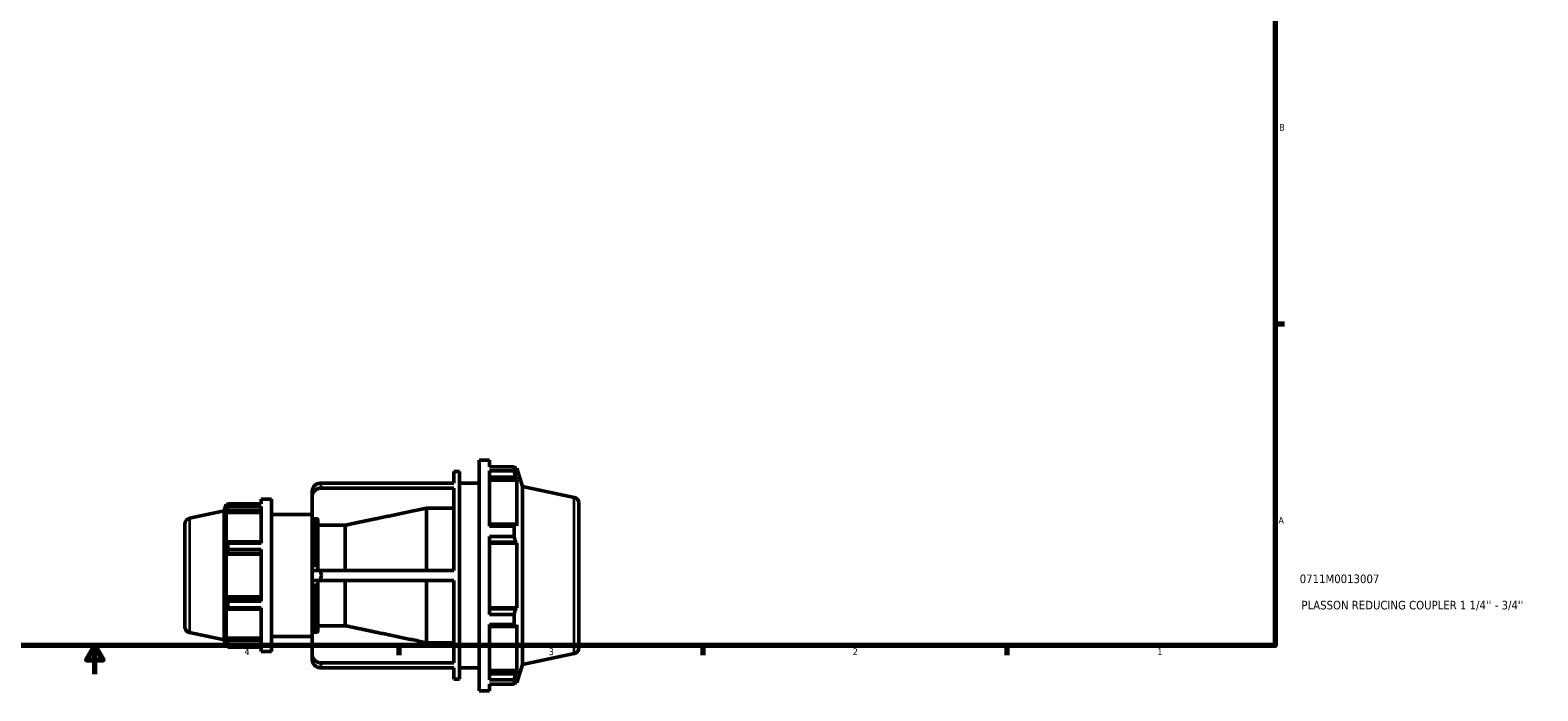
# Model space of a CAD drawing. Header units: inches. Extents: x -2.8 to 52.1, y -14.1 to 33.3.
# Tile 4 of 8: x 16.1 to 37.2, y 0.4 to 9.6. Entities that reach past the tile are written whole.
import ezdxf

# ---------------------------------------------------------------- set-up
doc = ezdxf.new("R2010")
doc.units = ezdxf.units.IN
doc.header["$MEASUREMENT"] = 0
for name, color, linetype, lineweight in [('Border (ANSI)', 7, 'Continuous', 70), ('Title (ANSI)', 7, 'Continuous', 50), ('Visible (ANSI)', 7, 'Continuous', 50), ('Visible Narrow (ANSI)', 7, 'Continuous', 35)]:
    doc.layers.add(name, color=color, linetype=linetype, lineweight=lineweight)
doc.styles.add('Note Text (ANSI)', font='tahoma.ttf')
doc.styles.add('Text Style29', font='tahoma.ttf')

# ---------------------------------------------------------------- blocks, each defined once
blk = doc.blocks.new('Borders Default Border')
at = {"layer": 'Border (ANSI)'}
for p, q in [((33.5, 5.5), (33.634, 5.5)), ((21.25, 1), (21.25, 0.866)), ((25.5, 1), (25.5, 0.866)), ((29.75, 1), (29.75, 0.866))]:
    blk.add_line(p, q, dxfattribs=at)
at = {"layer": 'Border (ANSI)', "flags": 128}
for points in [[(0.5, 1), (0.5, 21), (33.5, 21), (33.5, 1), (0.5, 1)], [(17, 0.6), (17, 1), (16.885, 0.8), (17.115, 0.8), (17, 1)]]:
    blk.add_lwpolyline(points, dxfattribs=at)
at = {"layer": 'Border (ANSI)', "color": 5, "true_color": 0x0000ff, "char_height": 0.0945, "attachment_point": 7, "style": 'Note Text (ANSI)'}
for s, insert in [('B', (33.558, 8.203)), ('A', (33.547, 2.703)), ('4', (19.092, 0.866)), ('3', (23.346, 0.864)), ('2', (27.596, 0.866)), ('1', (31.854, 0.866))]:
    blk.add_mtext(s, dxfattribs=dict(at, insert=insert))
blk = doc.blocks.new('Title Blocks ANSI - Large')
at = {"layer": 'Title (ANSI)', "color": 5, "true_color": 0x0000ff, "style": 'Text Style29'}
for tag, p in [('PART_NUMBER_001', (0.345, 0.873)), ('DESCRIPTION_001', (0.369, 0.505))]:
    blk.add_attdef(tag, p, '', height=0.12, dxfattribs=at)

msp = doc.modelspace()

# ---------------------------------------------------------------- linework, layer by layer
at = {"layer": 'Visible (ANSI)'}
for p, q in [((22.375, 0.365), (22.375, 3.595)), ((22.375, 3.595), (22.517, 3.595)), ((22.517, 3.5), (22.517, 3.595)), ((22.02, 3.273), (22.02, 3.434)), ((22.02, 3.434), (22.099, 3.434)), ((22.099, 0.527), (22.099, 3.434)), ((22.517, 3.5), (22.861, 3.5)), ((22.517, 2.668), (22.517, 3.442)), ((22.861, 3.442), (22.517, 3.442)), ((22.861, 3.442), (22.861, 3.5)), ((22.87, 3.482), (22.898, 3.482)), ((22.898, 3.413), (22.882, 3.459)), ((22.981, 3.225), (22.898, 3.482)), ((22.898, 3.413), (22.898, 3.482)), ((20.041, 3.163), (20.041, 3.092)), ((20.149, 3.273), (22.02, 3.273)), ((22.02, 3.202), (20.149, 3.202)), ((22.02, 2.051), (22.02, 3.202)), ((22.099, 3.272), (22.375, 3.272)), ((22.517, 3.356), (22.882, 3.356)), ((22.517, 3.313), (22.898, 3.313)), ((22.882, 3.356), (22.898, 3.313)), ((22.898, 2.674), (22.898, 3.313)), ((22.981, 0.736), (22.981, 3.225)), ((23.703, 3.072), (22.981, 3.225)), ((18.808, 2.883), (18.837, 2.971)), ((18.837, 2.971), (18.837, 2.925)), ((18.855, 2.971), (18.837, 2.971)), ((18.847, 2.955), (18.837, 2.925)), ((18.861, 2.982), (19.327, 2.982)), ((18.861, 2.944), (18.861, 2.982)), ((19.327, 3.045), (19.327, 2.982)), ((19.327, 3.045), (19.469, 3.045)), ((19.469, 3.045), (19.469, 0.915)), ((20.041, 3.092), (20.041, 2.754)), ((23.769, 2.991), (23.769, 0.97)), ((18.323, 2.78), (18.808, 2.883)), ((18.808, 1.078), (18.808, 2.883)), ((18.837, 2.859), (18.847, 2.887)), ((19.327, 2.859), (18.837, 2.859)), ((18.837, 2.859), (18.837, 2.438)), ((18.847, 2.887), (19.327, 2.887)), ((19.327, 2.944), (18.861, 2.944)), ((19.327, 2.944), (19.327, 2.434)), ((19.469, 2.832), (20.041, 2.832)), ((20.041, 2.051), (20.041, 2.754)), ((20.099, 2.773), (20.062, 2.773)), ((20.12, 2.754), (20.12, 2.051)), ((21.639, 2.051), (21.639, 2.922)), ((22.02, 2.922), (21.639, 2.922)), ((18.257, 1.262), (18.257, 2.699)), ((20.501, 2.683), (20.12, 2.683)), ((20.501, 2.051), (20.501, 2.683)), ((22.882, 2.696), (22.517, 2.696)), ((22.517, 2.668), (22.861, 2.668)), ((22.861, 2.527), (22.861, 2.668)), ((22.898, 2.674), (22.882, 2.696)), ((18.847, 2.452), (18.837, 2.438)), ((19.327, 2.452), (18.847, 2.452)), ((18.861, 2.434), (19.327, 2.434)), ((18.861, 2.341), (18.861, 2.434)), ((19.327, 2.341), (18.861, 2.341)), ((19.327, 2.341), (19.327, 1.62)), ((22.517, 1.433), (22.517, 2.527)), ((22.861, 2.527), (22.517, 2.527)), ((22.517, 2.447), (22.882, 2.447)), ((22.517, 2.432), (22.898, 2.432)), ((22.882, 2.447), (22.898, 2.432)), ((22.898, 1.529), (22.898, 2.432)), ((18.837, 2.278), (18.847, 2.288)), ((19.327, 2.278), (18.837, 2.278)), ((18.837, 2.278), (18.837, 1.682)), ((18.847, 2.288), (19.327, 2.288)), ((20.041, 2.051), (20.149, 2.051)), ((20.041, 2.051), (20.041, 1.909)), ((20.149, 1.909), (20.041, 1.909)), ((20.041, 1.206), (20.041, 1.909)), ((20.12, 1.909), (20.12, 1.206)), ((20.149, 2.051), (22.02, 2.051)), ((22.02, 1.909), (20.149, 1.909)), ((20.501, 1.277), (20.501, 1.909)), ((21.639, 1.039), (21.639, 1.909)), ((22.02, 0.759), (22.02, 1.909)), ((19.327, 1.682), (18.837, 1.682)), ((18.847, 1.673), (18.837, 1.682)), ((18.837, 1.523), (18.847, 1.508)), ((18.837, 1.523), (18.837, 1.102)), ((19.327, 1.673), (18.847, 1.673)), ((18.847, 1.508), (19.327, 1.508)), ((18.861, 1.62), (19.327, 1.62)), ((18.861, 1.527), (18.861, 1.62)), ((19.327, 1.527), (18.861, 1.527)), ((19.327, 1.527), (19.327, 1.017)), ((22.517, 1.529), (22.898, 1.529)), ((22.882, 1.514), (22.517, 1.514)), ((22.898, 1.529), (22.882, 1.514)), ((20.12, 1.277), (20.501, 1.277)), ((22.517, 1.433), (22.861, 1.433)), ((22.517, 0.519), (22.517, 1.292)), ((22.861, 1.292), (22.517, 1.292)), ((22.861, 1.292), (22.861, 1.433)), ((22.882, 1.264), (22.898, 1.287)), ((22.898, 0.648), (22.898, 1.287)), ((18.323, 1.181), (18.808, 1.078)), ((18.808, 1.078), (18.837, 0.99)), ((19.327, 1.102), (18.837, 1.102)), ((18.847, 1.073), (18.837, 1.102)), ((19.327, 1.073), (18.847, 1.073)), ((19.469, 1.128), (20.041, 1.128)), ((20.041, 1.206), (20.041, 0.869)), ((20.062, 1.188), (20.099, 1.188)), ((22.517, 1.264), (22.882, 1.264)), ((18.837, 1.036), (18.847, 1.005)), ((18.837, 1.036), (18.837, 0.99)), ((18.855, 0.99), (18.837, 0.99)), ((18.861, 1.017), (19.327, 1.017)), ((18.861, 0.978), (18.861, 1.017)), ((19.327, 0.978), (18.861, 0.978)), ((19.327, 0.978), (19.327, 0.915)), ((19.327, 0.915), (19.469, 0.915)), ((20.041, 0.869), (20.041, 0.798)), ((21.639, 1.039), (22.02, 1.039)), ((23.703, 0.889), (22.981, 0.736)), ((20.149, 0.759), (22.02, 0.759)), ((22.02, 0.688), (20.149, 0.688)), ((22.02, 0.527), (22.02, 0.688)), ((22.099, 0.688), (22.375, 0.688)), ((22.517, 0.648), (22.898, 0.648)), ((22.898, 0.648), (22.882, 0.605)), ((22.981, 0.736), (22.898, 0.478)), ((22.02, 0.527), (22.099, 0.527)), ((22.882, 0.605), (22.517, 0.605)), ((22.517, 0.519), (22.861, 0.519)), ((22.517, 0.365), (22.517, 0.461)), ((22.861, 0.461), (22.517, 0.461)), ((22.861, 0.461), (22.861, 0.519)), ((22.87, 0.478), (22.898, 0.478)), ((22.882, 0.502), (22.898, 0.548)), ((22.898, 0.478), (22.898, 0.548)), ((22.375, 0.365), (22.517, 0.365))]:
    msp.add_line(p, q, dxfattribs=at)
for centre, start, end in [((23.686, 2.991), 0, 78), ((18.34, 2.699), 102, 180), ((18.34, 1.262), 180, 258), ((23.686, 0.97), 282, 0)]:
    msp.add_arc(centre, 0.0829, start, end, dxfattribs=at)
for centre, start_param, end_param in [((20.17, 3.163), 4.876462, 6.283185), ((20.17, 3.092), 4.876462, 6.283185), ((20.17, 0.869), 0, 1.406724), ((20.17, 0.798), 0, 1.406724)]:
    msp.add_ellipse(centre, major_axis=(-0.129, 0), ratio=0.866025, start_param=start_param, end_param=end_param, dxfattribs=at)
for points, weights in [([(22.861, 3.5), (22.872, 3.479), (22.882, 3.459)], [1, 1.00307662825, 1.00534136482]), ([(22.882, 3.356), (22.872, 3.398), (22.861, 3.442)], [1.00534136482, 1.00307662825, 1]), ([(18.847, 2.955), (18.854, 2.969), (18.861, 2.982)], [1.00275735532, 1.00178670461, 1]), ([(18.861, 2.944), (18.854, 2.915), (18.847, 2.887)], [1, 1.00178670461, 1.00275735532]), ([(21.639, 2.922), (20.991, 2.786), (20.501, 2.683)], [1, 1.00974635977, 1]), ([(22.861, 2.668), (22.872, 2.682), (22.882, 2.696)], [1, 1.00307662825, 1.00534136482]), ([(18.847, 2.452), (18.854, 2.443), (18.861, 2.434)], [1.00275735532, 1.00178670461, 1]), ([(18.861, 2.341), (18.854, 2.314), (18.847, 2.288)], [1, 1.00178670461, 1.00275735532]), ([(22.882, 2.447), (22.872, 2.486), (22.861, 2.527)], [1.00534136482, 1.00307662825, 1]), ([(18.847, 1.673), (18.854, 1.647), (18.861, 1.62)], [1.00275735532, 1.00178670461, 1]), ([(18.861, 1.527), (18.854, 1.517), (18.847, 1.508)], [1, 1.00178670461, 1.00275735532]), ([(22.861, 1.433), (22.872, 1.475), (22.882, 1.514)], [1, 1.00307662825, 1.00534136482]), ([(20.501, 1.277), (20.991, 1.174), (21.639, 1.039)], [1, 1.00974635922, 1]), ([(22.882, 1.264), (22.872, 1.278), (22.861, 1.292)], [1.00534136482, 1.00307662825, 1]), ([(18.847, 1.073), (18.854, 1.046), (18.861, 1.017)], [1.00275735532, 1.00178670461, 1]), ([(18.861, 0.978), (18.854, 0.992), (18.847, 1.005)], [1, 1.00178670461, 1.00275735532]), ([(22.861, 0.519), (22.872, 0.563), (22.882, 0.605)], [1, 1.00307662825, 1.00534136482]), ([(22.882, 0.502), (22.872, 0.482), (22.861, 0.461)], [1.00534136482, 1.00307662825, 1])]:
    msp.add_rational_spline(points, weights, degree=2, dxfattribs=at)
for points in [[(20.17, 3.239), (20.163, 3.251), (20.156, 3.262), (20.149, 3.273)], [(20.149, 3.202), (20.156, 3.215), (20.163, 3.228), (20.17, 3.239)], [(20.17, 1.98), (20.163, 2.003), (20.156, 2.027), (20.149, 2.051)], [(20.149, 1.909), (20.156, 1.934), (20.163, 1.957), (20.17, 1.98)], [(20.17, 0.722), (20.163, 0.733), (20.156, 0.745), (20.149, 0.759)], [(20.149, 0.688), (20.156, 0.699), (20.163, 0.71), (20.17, 0.722)]]:
    msp.add_open_spline(points, degree=3, dxfattribs=at)
for points, knots in [([(20.062, 2.773), (20.059, 2.773), (20.056, 2.772), (20.051, 2.77), (20.049, 2.769), (20.045, 2.766), (20.043, 2.763), (20.041, 2.759), (20.041, 2.757), (20.041, 2.754)], [0, 0, 0, 0, 0.01967926, 0.01967926, 0.03938622, 0.03938622, 0.05912751, 0.05912751, 0.07889857, 0.07889857, 0.07889857, 0.07889857]), ([(20.12, 2.754), (20.12, 2.757), (20.119, 2.759), (20.117, 2.763), (20.115, 2.766), (20.112, 2.769), (20.109, 2.77), (20.104, 2.772), (20.101, 2.773), (20.099, 2.773)], [-0.07889857, -0.07889857, -0.07889857, -0.07889857, -0.05912751, -0.05912751, -0.03938622, -0.03938622, -0.01967926, -0.01967926, 0, 0, 0, 0]), ([(20.041, 1.206), (20.041, 1.204), (20.041, 1.201), (20.043, 1.197), (20.045, 1.195), (20.049, 1.192), (20.051, 1.19), (20.056, 1.189), (20.059, 1.188), (20.062, 1.188)], [-0.07889857, -0.07889857, -0.07889857, -0.07889857, -0.05912751, -0.05912751, -0.03938622, -0.03938622, -0.01967926, -0.01967926, 0, 0, 0, 0]), ([(20.099, 1.188), (20.101, 1.188), (20.104, 1.189), (20.109, 1.19), (20.112, 1.192), (20.115, 1.195), (20.117, 1.197), (20.119, 1.201), (20.12, 1.204), (20.12, 1.206)], [0, 0, 0, 0, 0.01967926, 0.01967926, 0.03938622, 0.03938622, 0.05912751, 0.05912751, 0.07889857, 0.07889857, 0.07889857, 0.07889857])]:
    msp.add_open_spline(points, degree=3, knots=knots, dxfattribs=at)
at = {"layer": 'Visible Narrow (ANSI)'}
for p, q in [((23.703, 0.902), (23.703, 3.058)), ((18.323, 2.77), (18.323, 1.191)), ((20.062, 2.748), (20.062, 2.094)), ((20.099, 2.094), (20.099, 2.748)), ((20.062, 1.866), (20.062, 1.213)), ((20.099, 1.213), (20.099, 1.866))]:
    msp.add_line(p, q, dxfattribs=at)

# ---------------------------------------------------------------- block references
msp.add_blockref('Borders Default Border', (0, 0))
msp.add_blockref('Title Blocks ANSI - Large', (33.5, 1)).add_auto_attribs({'PART_NUMBER_001': '0711M0013007', 'DESCRIPTION_001': "PLASSON REDUCING COUPLER 1 1/4'' - 3/4''"})

doc.saveas('drawing.dxf')
